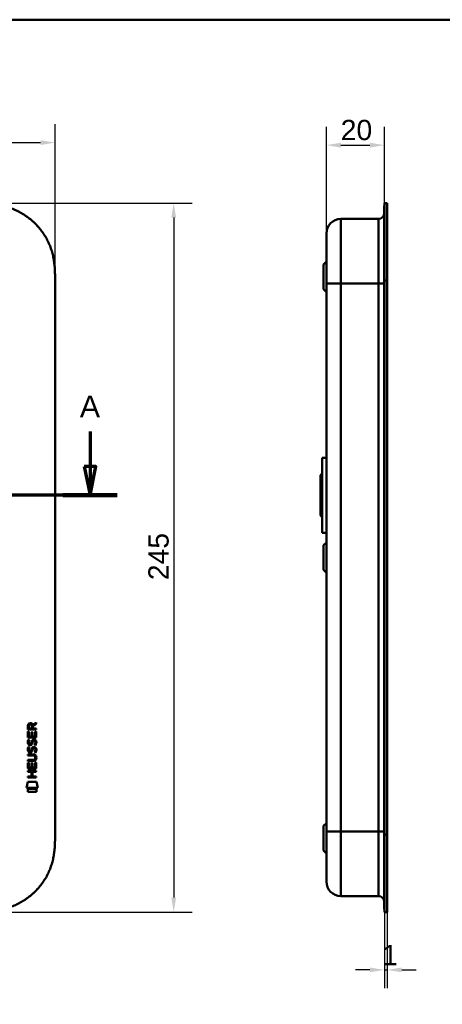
# Model space of a CAD drawing. Header units: millimetres. Extents: x 20 to 833, y 20 to 574.
# Tile 10 of 11: x 292 to 438, y 234 to 574. Entities that reach past the tile are written whole.
import ezdxf

# ---------------------------------------------------------------- set-up
doc = ezdxf.new("R2010")
doc.units = ezdxf.units.MM
doc.header["$LTSCALE"] = 2
for name, color, linetype, lineweight in [('Bemaßungen(DIN)', 7, 'Continuous', 25), ('Schnittansichtslinien(DIN)', 7, 'Continuous', 70), ('Sichtbare Kanten(DIN)', 7, 'Continuous', 50), ('Sichtbare tangentiale Kanten(DIN)', 7, 'Continuous', 50), ('Skizziergeometrie(DIN)', 7, 'Continuous', 50)]:
    doc.layers.add(name, color=color, linetype=linetype, lineweight=lineweight)
doc.styles.add('Aktuell-DINGroßer Text', font='arial.ttf')
doc.styles.add('STANDARD-DIN~0', font='arial.ttf')
doc.dimstyles.new('CAD-LAN', dxfattribs={"dimscale": 2, "dimtxt": 3.5, "dimasz": 2.5, "dimexe": 3.175, "dimexo": 0, "dimgap": 0.8, "dimtad": 1, "dimrnd": 1e-08, "dimtxsty": 'STANDARD-DIN~0', "dimcen": 0.09, "dimdle": 10, "dimclrd": 250, "dimclre": 250, "dimclrt": 250, "dimadec": 0, "dimazin": 2, "dimtfac": 1, "dimtmove": 0, "dimatfit": 3, "dimfxl": 1, "dimtolj": 1, "dimtzin": 0, "dimlwd": 25, "dimlwe": 25, "dimarcsym": 0})

# ---------------------------------------------------------------- blocks, each defined once
blk = doc.blocks.new('Ränder Standardrahmen')
at = {"layer": 'Skizziergeometrie(DIN)', "flags": 128}
blk.add_lwpolyline([(10, 10), (10, 287), (410, 287), (410, 10), (10, 10)], dxfattribs=at)
blk = doc.blocks.new('*D20')
at = {"layer": 'Bemaßungen(DIN)', "color": 250, "linetype": 'Continuous', "lineweight": 25, "true_color": 0x3f3f3f, "transparency": 16777216}
for p, q in [((277.53, 510.64), (351.88, 510.64)), ((345.53, 505.64), (345.53, 270.64)), ((277.53, 265.64), (351.88, 265.64))]:
    blk.add_line(p, q, dxfattribs=at)
at = {"layer": 'Bemaßungen(DIN)', "color": 250, "linetype": 'Continuous', "true_color": 0x3f3f3f, "transparency": 16777216}
for points in [[(344.7, 505.64), (346.36, 505.64), (345.53, 510.64)], [(344.7, 270.64), (346.36, 270.64), (345.53, 265.64)]]:
    blk.add_solid(points, dxfattribs=at)
at = {"layer": 'Defpoints', "color": 0, "linetype": 'Continuous', "transparency": 16777216}
for p in [(277.53, 510.64), (277.53, 265.64), (345.53, 265.64)]:
    blk.add_point(p, dxfattribs=at)
at = {"layer": 'Bemaßungen(DIN)', "color": 250, "linetype": 'Continuous', "lineweight": 25, "true_color": 0x3f3f3f, "transparency": 16777216, "insert": (336.78, 380.32), "char_height": 7, "attachment_point": 1, "rotation": 90, "style": 'STANDARD-DIN~0'}
blk.add_mtext('\\A1;245', dxfattribs=at)
blk = doc.blocks.new('*D21')
at = {"layer": 'Bemaßungen(DIN)', "color": 250, "linetype": 'Continuous', "lineweight": 25, "true_color": 0x3f3f3f, "transparency": 16777216}
for p, q in [((90.57, 483.86), (90.57, 537.88)), ((304.57, 483.86), (304.57, 537.88)), ((95.57, 531.53), (299.57, 531.53))]:
    blk.add_line(p, q, dxfattribs=at)
at = {"layer": 'Bemaßungen(DIN)', "color": 250, "linetype": 'Continuous', "true_color": 0x3f3f3f, "transparency": 16777216}
for points in [[(95.57, 532.36), (95.57, 530.7), (90.57, 531.53)], [(299.57, 532.36), (299.57, 530.7), (304.57, 531.53)]]:
    blk.add_solid(points, dxfattribs=at)
at = {"layer": 'Defpoints', "color": 0, "linetype": 'Continuous', "transparency": 16777216}
for p in [(304.57, 531.53), (90.57, 483.86), (304.57, 483.86)]:
    blk.add_point(p, dxfattribs=at)
at = {"layer": 'Bemaßungen(DIN)', "color": 250, "linetype": 'Continuous', "lineweight": 25, "true_color": 0x3f3f3f, "transparency": 16777216, "insert": (189.79, 540.16), "char_height": 7, "attachment_point": 1, "style": 'STANDARD-DIN~0'}
blk.add_mtext('\\A1;214', dxfattribs=at)
blk = doc.blocks.new('2DTransSchnitt0')
at = {"layer": 'Schnittansichtslinien(DIN)', "linetype": 'Continuous'}
for p, q in [((38.52, 215.86), (38.52, 209.82)), ((158.32, 215.86), (158.32, 209.82)), ((37.52, 209.82), (38.52, 204.82)), ((39.52, 209.82), (37.52, 209.82)), ((38.52, 209.82), (38.52, 204.82)), ((38.52, 204.82), (39.52, 209.82)), ((157.32, 209.82), (158.32, 204.82)), ((159.32, 209.82), (157.32, 209.82)), ((158.32, 209.82), (158.32, 204.82)), ((158.32, 204.82), (159.32, 209.82)), ((163.01, 204.82), (33.83, 204.82))]:
    blk.add_line(p, q, dxfattribs=at)
at = {"layer": 'Schnittansichtslinien(DIN)', "linetype": 'Continuous', "lineweight": 140}
for p, q in [((43.21, 204.82), (33.83, 204.82)), ((163.01, 204.82), (153.63, 204.82))]:
    blk.add_line(p, q, dxfattribs=at)
at = {"layer": 'Schnittansichtslinien(DIN)', "linetype": 'Continuous', "flags": 128}
for points in [[(37.52, 209.82), (38.52, 204.82), (39.52, 209.82), (37.52, 209.82)], [(157.32, 209.82), (158.32, 204.82), (159.32, 209.82), (157.32, 209.82)]]:
    blk.add_lwpolyline(points, dxfattribs=at)
at = {"layer": 'Schnittansichtslinien(DIN)'}
for points in [[(37.52, 209.82), (38.52, 204.82), (39.52, 209.82), (37.52, 209.82)], [(157.32, 209.82), (158.32, 204.82), (159.32, 209.82), (157.32, 209.82)]]:
    blk.add_solid(points, dxfattribs=at)
at = {"layer": 'Schnittansichtslinien(DIN)', "char_height": 3.73, "attachment_point": 7, "style": 'Aktuell-DINGroßer Text'}
for insert in [(36.77, 218.32), (156.57, 218.32)]:
    blk.add_mtext('A', dxfattribs=dict(at, insert=insert))
blk = doc.blocks.new('*D25')
at = {"layer": 'Bemaßungen(DIN)', "color": 250, "linetype": 'Continuous', "lineweight": 25, "true_color": 0x3f3f3f, "transparency": 16777216}
for p, q in [((398.24, 500.14), (398.24, 536.99)), ((418.27, 510.64), (418.27, 536.99)), ((403.24, 530.64), (413.27, 530.64))]:
    blk.add_line(p, q, dxfattribs=at)
at = {"layer": 'Bemaßungen(DIN)', "color": 250, "linetype": 'Continuous', "true_color": 0x3f3f3f, "transparency": 16777216}
for points in [[(403.24, 531.47), (403.24, 529.81), (398.24, 530.64)], [(413.27, 531.47), (413.27, 529.81), (418.27, 530.64)]]:
    blk.add_solid(points, dxfattribs=at)
at = {"layer": 'Defpoints', "color": 0, "linetype": 'Continuous', "transparency": 16777216}
for p in [(418.27, 530.64), (418.27, 510.64), (398.24, 500.14)]:
    blk.add_point(p, dxfattribs=at)
at = {"layer": 'Bemaßungen(DIN)', "color": 250, "linetype": 'Continuous', "lineweight": 25, "true_color": 0x3f3f3f, "transparency": 16777216, "insert": (403.19, 539.39), "char_height": 7, "attachment_point": 1, "style": 'STANDARD-DIN~0'}
blk.add_mtext('\\A1;20', dxfattribs=at)
blk = doc.blocks.new('*D26')
at = {"layer": 'Bemaßungen(DIN)', "color": 250, "linetype": 'Continuous', "lineweight": 25, "true_color": 0x3f3f3f, "transparency": 16777216}
for p, q in [((418.27, 265.64), (418.27, 239.29)), ((419.24, 265.64), (419.24, 239.29)), ((413.27, 245.64), (408.27, 245.64)), ((418.27, 245.64), (419.24, 245.64)), ((424.24, 245.64), (429.24, 245.64))]:
    blk.add_line(p, q, dxfattribs=at)
at = {"layer": 'Bemaßungen(DIN)', "color": 250, "linetype": 'Continuous', "true_color": 0x3f3f3f, "transparency": 16777216}
for points in [[(413.27, 246.47), (413.27, 244.81), (418.27, 245.64)], [(424.24, 246.47), (424.24, 244.81), (419.24, 245.64)]]:
    blk.add_solid(points, dxfattribs=at)
at = {"layer": 'Defpoints', "color": 0, "linetype": 'Continuous', "transparency": 16777216}
for p in [(418.27, 265.64), (419.24, 265.64), (419.24, 245.64)]:
    blk.add_point(p, dxfattribs=at)
at = {"layer": 'Bemaßungen(DIN)', "color": 250, "linetype": 'Continuous', "lineweight": 25, "true_color": 0x3f3f3f, "transparency": 16777216, "insert": (417.47, 254.27), "char_height": 7, "attachment_point": 1, "style": 'STANDARD-DIN~0'}
blk.add_mtext('\\A1;1', dxfattribs=at)

msp = doc.modelspace()

# ---------------------------------------------------------------- linework, layer by layer
at = {"layer": 'Sichtbare Kanten(DIN)'}
for p, q in [((418.27, 483.857), (418.27, 510.641)), ((419.24, 510.641), (418.27, 510.641)), ((419.24, 510.641), (419.24, 483.857)), ((418.24, 483.857), (418.24, 509.641)), ((418.27, 509.641), (418.24, 509.641)), ((416.24, 505.141), (403.24, 505.141)), ((397.24, 489.391), (398.24, 490.391)), ((397.24, 480.891), (397.24, 489.391)), ((304.568, 483.857), (304.568, 292.425)), ((418.24, 292.425), (418.24, 483.857)), ((418.27, 292.425), (418.27, 483.857)), ((419.24, 483.857), (419.24, 292.425)), ((397.24, 480.891), (398.24, 479.891)), ((398.24, 482.857), (398.24, 293.425)), ((396.74, 422.641), (396.74, 396.641)), ((396.74, 422.641), (398.24, 422.641)), ((396.24, 416.641), (396.74, 417.141)), ((396.24, 416.641), (396.24, 402.641)), ((396.24, 402.641), (396.74, 402.141)), ((396.74, 396.641), (398.24, 396.641)), ((397.24, 392.391), (398.24, 393.391)), ((397.24, 383.891), (397.24, 392.391)), ((397.24, 383.891), (398.24, 382.891)), ((296.881, 330.334), (298.076, 331.124)), ((298.076, 330.69), (296.934, 329.935)), ((298.076, 331.124), (298.076, 330.69)), ((295.214, 325.975), (295.215, 327.979)), ((295.215, 327.979), (295.563, 327.979)), ((295.216, 328.705), (295.218, 330.018)), ((298.074, 328.703), (295.216, 328.705)), ((295.563, 327.979), (295.562, 326.351)), ((295.566, 329.974), (295.566, 329.086)), ((295.566, 329.086), (296.583, 329.085)), ((296.457, 326.351), (296.458, 327.798)), ((296.458, 327.798), (296.806, 327.797)), ((296.583, 329.085), (296.584, 329.973)), ((296.806, 327.797), (296.805, 326.35)), ((296.934, 329.935), (296.933, 329.085)), ((296.933, 329.085), (298.074, 329.084)), ((297.724, 326.35), (297.725, 327.997)), ((297.725, 327.997), (298.074, 327.996)), ((298.074, 327.996), (298.072, 325.972)), ((298.074, 329.084), (298.074, 328.703)), ((298.072, 325.972), (295.214, 325.975)), ((295.385, 325.201), (295.724, 325.1)), ((295.562, 326.351), (296.457, 326.351)), ((295.582, 323.869), (295.589, 323.852)), ((296.265, 323.771), (296.276, 323.788)), ((296.805, 326.35), (297.724, 326.35)), ((297.314, 324.898), (297.302, 324.898)), ((295.208, 319.747), (295.209, 320.124)), ((295.209, 320.124), (296.855, 320.123)), ((295.383, 322.654), (295.722, 322.554)), ((295.58, 321.323), (295.587, 321.305)), ((296.263, 321.225), (296.274, 321.242)), ((297.312, 322.351), (297.3, 322.351)), ((295.205, 315.237), (295.207, 317.241)), ((295.207, 318.189), (296.877, 318.188)), ((295.207, 317.812), (295.207, 318.189)), ((296.853, 317.811), (295.207, 317.812)), ((295.207, 317.241), (295.555, 317.241)), ((296.878, 319.746), (295.208, 319.747)), ((295.555, 317.241), (295.554, 315.614)), ((296.448, 315.613), (296.449, 317.06)), ((296.449, 317.06), (296.798, 317.06)), ((296.798, 317.06), (296.797, 315.613)), ((297.715, 315.612), (297.717, 317.259)), ((297.717, 317.259), (298.065, 317.259)), ((297.758, 318.961), (297.758, 318.97)), ((298.065, 317.259), (298.063, 315.235)), ((295.203, 314.066), (295.203, 314.443)), ((295.203, 314.443), (298.062, 314.441)), ((296.446, 314.065), (295.203, 314.066)), ((298.063, 315.235), (295.205, 315.237)), ((295.554, 315.614), (296.448, 315.613)), ((296.444, 312.508), (296.446, 314.065)), ((296.797, 315.613), (297.715, 315.612)), ((296.802, 314.065), (296.801, 312.507)), ((298.061, 314.064), (296.802, 314.065)), ((298.062, 314.441), (298.061, 314.064)), ((294.67, 308.555), (295.129, 310.687)), ((295.129, 310.687), (298.135, 310.685)), ((295.201, 312.509), (296.444, 312.508)), ((295.201, 312.132), (295.201, 312.509)), ((298.06, 312.129), (295.201, 312.132)), ((296.801, 312.507), (298.06, 312.506)), ((298.06, 312.506), (298.06, 312.129)), ((298.135, 310.685), (298.585, 308.551)), ((298.585, 308.551), (294.67, 308.555)), ((295.129, 308.269), (298.126, 308.266)), ((295.129, 307.127), (295.129, 308.269)), ((298.126, 307.124), (295.129, 307.127)), ((298.126, 308.266), (298.126, 307.124)), ((397.24, 295.391), (398.24, 296.391)), ((397.24, 286.891), (397.24, 295.391)), ((418.24, 266.641), (418.24, 292.425)), ((418.27, 265.641), (418.27, 292.425)), ((419.24, 292.425), (419.24, 265.641)), ((397.24, 286.891), (398.24, 285.891)), ((416.24, 271.141), (403.24, 271.141)), ((418.24, 266.641), (418.27, 266.641)), ((419.24, 265.641), (418.27, 265.641))]:
    msp.add_line(p, q, dxfattribs=at)
for centre, major_axis, ratio, start_param, end_param in [((296.745, 329.201), (0.976, -1.274), 0.5180415, 2.7627686, 3.7355131), ((295.352, 329.121), (-1.242, -1.64), 0.5994938, 2.7365723, 3.5673799), ((296.848, 326.98), (-1.103, -3.296), 0.2312948, 5.9540546, 6.015014), ((296.327, 324.663), (-0.574, -1.004), 0.5438409, 5.8950231, 6.3553168), ((296.207, 323.796), (-0.098, -0.139), 0.3641716, 1.3429, 1.6509781), ((296.654, 323.211), (-0.839, -1.642), 0.4591024, 2.8345951, 3.3559829), ((296.931, 324.68), (1.192, 3.54), 0.2215161, 2.8263053, 2.8854462), ((296.333, 322.125), (0.583, 1.012), 0.541605, 2.7569093, 3.2147406), ((296.205, 321.249), (0.098, 0.139), 0.3641716, 4.4844927, 4.7925708), ((293.033, 315.449), (4.814, 4.313), 0.3742661, 5.9599282, 6.6783921), ((296.653, 320.666), (0.838, 1.64), 0.4594521, 5.9760112, 6.497704), ((293.037, 322.493), (4.808, -4.323), 0.3742014, 5.888113, 6.6064523), ((274.325, 338.797), (23.266, -20.361), 0.1371339, 6.127502, 6.402435)]:
    msp.add_ellipse(centre, major_axis=major_axis, ratio=ratio, start_param=start_param, end_param=end_param, dxfattribs=at)
for points, knots in [([(304.568, 483.857), (304.568, 484.411), (304.567, 485.528), (304.534, 486.942), (304.457, 488.368), (304.354, 489.517), (304.158, 490.956), (303.944, 492.108), (303.595, 493.542), (303.25, 494.68), (302.729, 496.085), (302.242, 497.191), (301.543, 498.541), (300.914, 499.592), (300.042, 500.862), (299.279, 501.839), (298.246, 503.003), (297.361, 503.887), (296.187, 504.923), (295.198, 505.695), (293.905, 506.585), (292.831, 507.233), (291.446, 507.962), (290.308, 508.478), (288.857, 509.038), (287.678, 509.42), (286.188, 509.815), (284.987, 510.067), (283.483, 510.309), (282.28, 510.447), (280.782, 510.562), (279.293, 510.625), (278.115, 510.639), (277.529, 510.641)], [0.02325842, 0.02325842, 0.02325842, 0.02325842, 0.06395557, 0.10465272, 0.12500129, 0.16569844, 0.18604701, 0.22674416, 0.24709273, 0.28778988, 0.30813845, 0.3488356, 0.36918417, 0.40988132, 0.43022989, 0.47092704, 0.49127561, 0.53197276, 0.55232133, 0.59301848, 0.61336705, 0.6540642, 0.67441277, 0.71510992, 0.73545849, 0.77615564, 0.79650421, 0.83720136, 0.85754993, 0.89824708, 0.91859565, 0.9592928, 0.99998994, 0.99998994, 0.99998994, 0.99998994]), ([(398.24, 500.141), (398.24, 500.141), (398.24, 500.141), (398.24, 500.141), (398.24, 500.141), (398.24, 500.141), (398.24, 500.132), (398.24, 500.127), (398.24, 500.12), (398.24, 500.109), (398.24, 500.099), (398.24, 500.085), (398.24, 500.067), (398.24, 500.066), (398.24, 500.066), (398.24, 500.065), (398.24, 500.028), (398.24, 499.974), (398.24, 499.895), (398.24, 499.894), (398.24, 499.893), (398.24, 499.892), (398.24, 499.812), (398.24, 499.708), (398.24, 499.574), (398.24, 499.573), (398.24, 499.572), (398.24, 499.57), (398.24, 499.434), (398.24, 499.267), (398.24, 499.067), (398.24, 499.066), (398.24, 499.064), (398.24, 499.063), (398.24, 498.861), (398.24, 498.623), (398.24, 498.351), (398.24, 498.079), (398.24, 497.771), (398.24, 497.43), (398.24, 497.089), (398.24, 496.712), (398.24, 496.306), (398.24, 495.901), (398.24, 495.461), (398.24, 494.996), (398.24, 494.532), (398.24, 494.037), (398.24, 493.521), (398.24, 493.008), (398.24, 492.469), (398.24, 491.916), (398.24, 491.364), (398.24, 490.791), (398.24, 490.211), (398.24, 490.206), (398.24, 490.202), (398.24, 490.198), (398.24, 489.618), (398.24, 489.026), (398.24, 488.432), (398.24, 488.423), (398.24, 488.415), (398.24, 488.406), (398.24, 487.808), (398.24, 487.206), (398.24, 486.58), (398.24, 486.572), (398.24, 486.565), (398.24, 486.558), (398.24, 486.246), (398.24, 485.945), (398.24, 485.636), (398.24, 485.318), (398.24, 485.002), (398.24, 484.687), (398.24, 484.075), (398.24, 483.465), (398.24, 482.857)], [0, 0, 0, 0, 0.0075325, 0.0075325, 0.0075325, 0.1836207, 0.1836207, 0.1836207, 0.2762788, 0.2762788, 0.2762788, 0.3665136, 0.3665136, 0.3665136, 0.3686273, 0.3686273, 0.3686273, 0.5500633, 0.5500633, 0.5500633, 0.5527911, 0.5527911, 0.5527911, 0.7354644, 0.7354644, 0.7354644, 0.7370886, 0.7370886, 0.7370886, 0.9217242, 0.9217242, 0.9217242, 0.9228036, 0.9228036, 0.9228036, 1.1089772, 1.1089772, 1.1089772, 1.2946929, 1.2946929, 1.2946929, 1.479917, 1.479917, 1.479917, 1.6643958, 1.6643958, 1.6643958, 1.8485335, 1.8485335, 1.8485335, 2.0316816, 2.0316816, 2.0316816, 2.2147613, 2.2147613, 2.2147613, 2.2161064, 2.2161064, 2.2161064, 2.3988701, 2.3988701, 2.3988701, 2.4015107, 2.4015107, 2.4015107, 2.5852067, 2.5852067, 2.5852067, 2.587374, 2.587374, 2.587374, 2.678885, 2.678885, 2.678885, 2.772998, 2.772998, 2.772998, 2.9555616, 2.9555616, 2.9555616, 2.9555616]), ([(297.758, 318.97), (297.758, 319.017), (297.756, 319.064), (297.74, 319.199), (297.717, 319.287), (297.643, 319.437), (297.596, 319.499), (297.476, 319.605), (297.405, 319.645), (297.188, 319.728), (297.029, 319.746), (296.878, 319.746)], [0, 0, 0, 0, 0.01400423, 0.01400423, 0.0408947, 0.0408947, 0.06439039, 0.06439039, 0.08887549, 0.08887549, 0.13413559, 0.13413559, 0.13413559, 0.13413559]), ([(398.24, 293.425), (398.24, 293.184), (398.24, 292.944), (398.24, 292.703), (398.24, 292.555), (398.24, 292.407), (398.24, 292.26), (398.24, 292.186), (398.24, 292.112), (398.24, 292.038), (398.24, 291.964), (398.24, 291.891), (398.24, 291.817), (398.24, 291.743), (398.24, 291.669), (398.24, 291.595), (398.24, 291.283), (398.24, 290.969), (398.24, 290.65), (398.24, 290.338), (398.24, 290.036), (398.24, 289.724), (398.24, 289.717), (398.24, 289.71), (398.24, 289.702), (398.24, 289.076), (398.24, 288.474), (398.24, 287.876), (398.24, 287.867), (398.24, 287.859), (398.24, 287.85), (398.24, 287.256), (398.24, 286.664), (398.24, 286.084), (398.24, 286.08), (398.24, 286.076), (398.24, 286.072), (398.24, 285.491), (398.24, 284.918), (398.24, 284.366), (398.24, 283.813), (398.24, 283.274), (398.24, 282.761), (398.24, 282.246), (398.24, 281.752), (398.24, 281.288), (398.24, 280.822), (398.24, 280.382), (398.24, 279.976), (398.24, 279.569), (398.24, 279.193), (398.24, 278.853), (398.24, 278.511), (398.24, 278.203), (398.24, 277.931), (398.24, 277.659), (398.24, 277.421), (398.24, 277.219), (398.24, 277.218), (398.24, 277.216), (398.24, 277.215), (398.24, 277.015), (398.24, 276.848), (398.24, 276.712), (398.24, 276.71), (398.24, 276.709), (398.24, 276.708), (398.24, 276.574), (398.24, 276.47), (398.24, 276.39), (398.24, 276.389), (398.24, 276.388), (398.24, 276.387), (398.24, 276.309), (398.24, 276.254), (398.24, 276.217), (398.24, 276.216), (398.24, 276.216), (398.24, 276.215), (398.24, 276.197), (398.24, 276.184), (398.24, 276.173), (398.24, 276.162), (398.24, 276.155), (398.24, 276.15), (398.24, 276.142), (398.24, 276.141), (398.24, 276.141)], [0, 0, 0, 0, 0.0722627, 0.0722627, 0.0722627, 0.1165652, 0.1165652, 0.1165652, 0.1387165, 0.1387165, 0.1387165, 0.1608678, 0.1608678, 0.1608678, 0.1830113, 0.1830113, 0.1830113, 0.2766978, 0.2766978, 0.2766978, 0.3682092, 0.3682092, 0.3682092, 0.3703765, 0.3703765, 0.3703765, 0.5540731, 0.5540731, 0.5540731, 0.5567136, 0.5567136, 0.5567136, 0.7394778, 0.7394778, 0.7394778, 0.740823, 0.740823, 0.740823, 0.9239034, 0.9239034, 0.9239034, 1.1070524, 1.1070524, 1.1070524, 1.2909149, 1.2909149, 1.2909149, 1.4756704, 1.4756704, 1.4756704, 1.6608948, 1.6608948, 1.6608948, 1.8466108, 1.8466108, 1.8466108, 2.032785, 2.032785, 2.032785, 2.0338644, 2.0338644, 2.0338644, 2.2185007, 2.2185007, 2.2185007, 2.220125, 2.220125, 2.220125, 2.4027992, 2.4027992, 2.4027992, 2.4055271, 2.4055271, 2.4055271, 2.5869644, 2.5869644, 2.5869644, 2.5890782, 2.5890782, 2.5890782, 2.6793139, 2.6793139, 2.6793139, 2.7720228, 2.7720228, 2.7720228, 2.9310827, 2.9310827, 2.9310827, 2.9310827]), ([(277.529, 265.641), (278.115, 265.643), (279.293, 265.657), (280.782, 265.72), (282.28, 265.835), (283.483, 265.974), (284.987, 266.215), (286.188, 266.468), (287.678, 266.862), (288.857, 267.244), (290.308, 267.804), (291.446, 268.32), (292.831, 269.049), (293.905, 269.697), (295.198, 270.587), (296.187, 271.359), (297.361, 272.396), (298.246, 273.279), (299.279, 274.443), (300.042, 275.42), (300.914, 276.69), (301.543, 277.741), (302.242, 279.091), (302.729, 280.197), (303.25, 281.602), (303.595, 282.74), (303.944, 284.174), (304.158, 285.326), (304.354, 286.765), (304.457, 287.914), (304.534, 289.34), (304.567, 290.755), (304.568, 291.871), (304.568, 292.425)], [0.00000689, 0.00000689, 0.00000689, 0.00000689, 0.0407043, 0.08140172, 0.10175042, 0.14244784, 0.16279654, 0.20349396, 0.22384266, 0.26454008, 0.28488878, 0.3255862, 0.3459349, 0.38663232, 0.40698102, 0.44767844, 0.46802714, 0.50872456, 0.52907326, 0.56977068, 0.59011938, 0.6308168, 0.6511655, 0.69186291, 0.71221162, 0.75290903, 0.77325774, 0.81395515, 0.83430386, 0.87500127, 0.89534998, 0.93604739, 0.97674481, 0.97674481, 0.97674481, 0.97674481])]:
    msp.add_open_spline(points, degree=3, knots=knots, dxfattribs=at)
for points in [[(418.24, 507.14), (418.24, 506.036), (417.344, 505.141), (416.24, 505.141)], [(398.24, 500.141), (398.24, 502.902), (400.478, 505.141), (403.24, 505.141)], [(295.218, 330.018), (295.232, 330.46), (295.464, 330.922), (296.077, 330.921)], [(296.584, 329.973), (296.584, 330.247), (296.497, 330.572), (296.082, 330.572)], [(295.262, 323.722), (295.171, 323.963), (295.142, 324.196), (295.184, 324.525)], [(295.184, 324.525), (295.202, 324.664), (295.243, 324.871), (295.314, 325.044)], [(295.821, 323.262), (295.598, 323.295), (295.368, 323.44), (295.262, 323.722)], [(295.314, 325.044), (295.334, 325.093), (295.385, 325.201), (295.385, 325.201)], [(295.569, 324.636), (295.505, 324.383), (295.499, 324.159), (295.557, 323.943)], [(295.724, 325.1), (295.724, 325.1), (295.604, 324.774), (295.569, 324.636)], [(295.794, 323.639), (295.941, 323.579), (296.129, 323.615), (296.234, 323.73)], [(295.976, 323.249), (295.875, 323.25), (295.854, 323.257), (295.821, 323.262)], [(296.604, 323.613), (296.488, 323.404), (296.293, 323.245), (295.976, 323.249)], [(296.276, 323.788), (296.345, 323.898), (296.402, 324.061), (296.457, 324.307)], [(296.457, 324.307), (296.541, 324.674), (296.643, 324.886), (296.784, 325.053)], [(296.796, 324.156), (296.742, 323.916), (296.679, 323.751), (296.604, 323.613)], [(296.784, 325.053), (296.877, 325.163), (297.008, 325.236), (297.187, 325.26)], [(296.845, 324.355), (296.837, 324.325), (296.797, 324.158), (296.796, 324.156)], [(297.031, 324.78), (296.96, 324.691), (296.9, 324.553), (296.845, 324.355)], [(297.302, 324.898), (297.18, 324.898), (297.105, 324.865), (297.031, 324.78)], [(297.187, 325.26), (297.475, 325.298), (297.757, 325.198), (297.951, 324.881)], [(297.506, 323.315), (297.506, 323.315), (297.661, 323.569), (297.72, 323.854)], [(297.875, 323.228), (297.854, 323.233), (297.506, 323.315), (297.506, 323.315)], [(297.72, 323.854), (297.789, 324.187), (297.788, 324.463), (297.682, 324.66)], [(298.099, 323.947), (298.069, 323.615), (297.911, 323.286), (297.875, 323.228)], [(297.951, 324.881), (298.061, 324.701), (298.115, 324.482), (298.115, 324.212)], [(298.115, 324.212), (298.115, 324.127), (298.108, 324.041), (298.099, 323.947)], [(295.26, 321.176), (295.169, 321.416), (295.14, 321.65), (295.182, 321.978)], [(295.182, 321.978), (295.2, 322.117), (295.241, 322.324), (295.312, 322.497)], [(295.819, 320.715), (295.596, 320.748), (295.366, 320.893), (295.26, 321.176)], [(295.312, 322.497), (295.332, 322.547), (295.383, 322.654), (295.383, 322.654)], [(295.567, 322.089), (295.503, 321.837), (295.497, 321.613), (295.555, 321.397)], [(295.722, 322.554), (295.722, 322.554), (295.602, 322.227), (295.567, 322.089)], [(295.792, 321.092), (295.939, 321.033), (296.127, 321.068), (296.232, 321.183)], [(295.974, 320.702), (295.873, 320.704), (295.852, 320.71), (295.819, 320.715)], [(296.602, 321.067), (296.486, 320.857), (296.291, 320.698), (295.974, 320.702)], [(296.274, 321.242), (296.343, 321.351), (296.4, 321.515), (296.455, 321.76)], [(296.455, 321.76), (296.539, 322.128), (296.641, 322.339), (296.782, 322.507)], [(296.794, 321.61), (296.74, 321.37), (296.677, 321.205), (296.602, 321.067)], [(296.782, 322.507), (296.875, 322.617), (297.006, 322.689), (297.185, 322.713)], [(296.843, 321.808), (296.835, 321.778), (296.795, 321.612), (296.794, 321.61)], [(297.029, 322.233), (296.958, 322.145), (296.898, 322.006), (296.843, 321.808)], [(297.3, 322.351), (297.178, 322.351), (297.103, 322.318), (297.029, 322.233)], [(297.185, 322.713), (297.473, 322.752), (297.755, 322.651), (297.949, 322.335)], [(297.504, 320.768), (297.504, 320.768), (297.659, 321.022), (297.718, 321.307)], [(297.873, 320.682), (297.852, 320.686), (297.504, 320.768), (297.504, 320.768)], [(297.718, 321.307), (297.787, 321.64), (297.786, 321.916), (297.68, 322.113)], [(298.097, 321.4), (298.067, 321.069), (297.909, 320.739), (297.873, 320.682)], [(297.949, 322.335), (298.059, 322.154), (298.113, 321.935), (298.113, 321.666)], [(298.113, 321.666), (298.112, 321.581), (298.106, 321.495), (298.097, 321.4)], [(403.24, 271.141), (400.478, 271.141), (398.24, 273.38), (398.24, 276.141)], [(418.24, 269.141), (418.24, 270.246), (417.344, 271.141), (416.24, 271.141)]]:
    msp.add_open_spline(points, degree=3, dxfattribs=at)
at = {"layer": 'Sichtbare tangentiale Kanten(DIN)'}
for p, q in [((403.24, 505.141), (403.24, 482.857)), ((416.24, 482.857), (416.24, 505.141)), ((418.27, 483.857), (418.24, 483.857)), ((419.24, 483.857), (418.27, 483.857)), ((403.24, 482.857), (403.24, 293.425)), ((416.24, 482.857), (403.24, 482.857)), ((416.24, 293.425), (416.24, 482.857)), ((403.24, 293.425), (416.24, 293.425)), ((403.24, 293.425), (403.24, 271.141)), ((416.24, 271.141), (416.24, 293.425)), ((418.27, 292.425), (418.24, 292.425)), ((419.24, 292.425), (418.27, 292.425))]:
    msp.add_line(p, q, dxfattribs=at)
for points in [[(403.24, 482.857), (400.478, 482.857), (398.24, 482.857), (398.24, 482.857)], [(418.24, 482.857), (418.24, 482.857), (417.344, 482.857), (416.24, 482.857)], [(403.24, 293.425), (400.478, 293.425), (398.24, 293.425), (398.24, 293.425)], [(418.24, 293.425), (418.24, 293.425), (417.344, 293.425), (416.24, 293.425)]]:
    msp.add_open_spline(points, degree=3, dxfattribs=at)

# ---------------------------------------------------------------- block references
at = {"xscale": 2, "yscale": 2, "zscale": 2}
msp.add_blockref('Ränder Standardrahmen', (0, 0), dxfattribs=at)
at = {"layer": 'Schnittansichtslinien(DIN)', "xscale": 2, "yscale": 2, "zscale": 2}
msp.add_blockref('2DTransSchnitt0', (0, 0), dxfattribs=at)

# ---------------------------------------------------------------- dimensions: what is measured, and where the dimension line sits
at = {"layer": 'Bemaßungen(DIN)', "color": 250, "linetype": 'Continuous', "lineweight": 25, "true_color": 0x3f3f3f}
for base, p1, p2, angle, override, picture, middle in [((304.568, 531.529), (90.568, 483.857), (304.568, 483.857), 180, {"dimgap": 0.8, "dimdec": 2, "dimtol": 0, "dimlim": 0, "dimtp": 0, "dimtm": 0, "dimtdec": 2, "dimtofl": 0, "dimatfit": 1}, '*D21', (197.568, 531.529)), ((418.27, 530.641), (398.24, 500.141), (418.27, 510.641), 180, {"dimgap": 0.8, "dimdec": 0, "dimtol": 0, "dimlim": 0, "dimtp": 0, "dimtm": 0, "dimtdec": 2, "dimtofl": 0, "dimatfit": 1}, '*D25', (408.255, 530.641)), ((345.529, 265.641), (277.529, 510.641), (277.529, 265.641), 90, {"dimgap": 0.8, "dimdec": 2, "dimtol": 0, "dimlim": 0, "dimtp": 0, "dimtm": 0, "dimtdec": 2, "dimtofl": 0, "dimatfit": 1}, '*D20', (345.529, 388.141)), ((419.24, 245.641), (418.27, 265.641), (419.24, 265.641), 180, {"dimgap": 0.8, "dimdec": 0, "dimtol": 0, "dimlim": 0, "dimtp": 0, "dimtm": 0, "dimtdec": 2, "dimtofl": 1, "dimatfit": 1}, '*D26', (418.755, 245.641))]:
    dim = msp.add_linear_dim(base=base, p1=p1, p2=p2, angle=angle, dimstyle='CAD-LAN', override=override, dxfattribs=at)
    dim.commit()
    dim.dimension.update_dxf_attribs({"geometry": picture, "text_midpoint": middle, "dimtype": 160})

doc.saveas('drawing.dxf')
